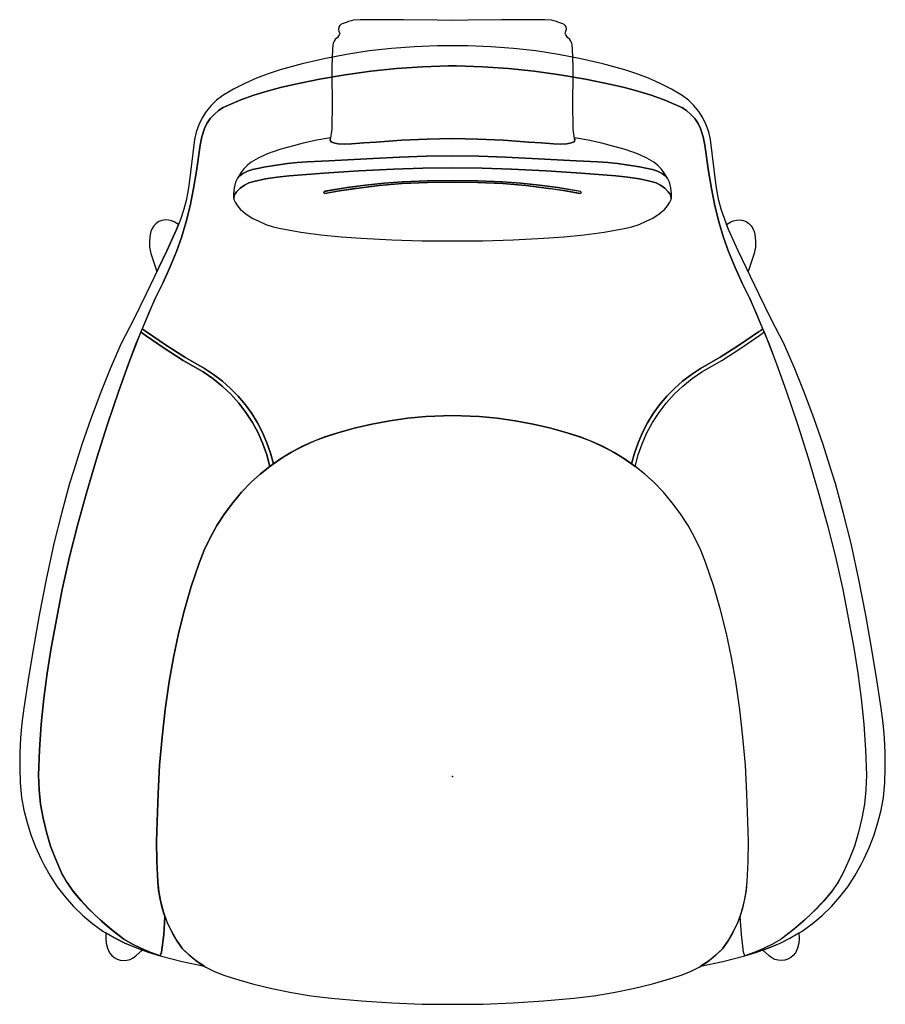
# Model space of a CAD drawing. Header units: metres. Extents: x 0.036 to 0.759, y -0.869 to -0.046.
import ezdxf

# ---------------------------------------------------------------- set-up
doc = ezdxf.new("R2010")
doc.units = ezdxf.units.M
doc.header["$MEASUREMENT"] = 0

# ---------------------------------------------------------------- blocks, each defined once
blk = doc.blocks.new('3fee273d-e37d-477b-a76b-1ca96b69a1bb')
at = {"color": 18, "lineweight": 25, "true_color": 0x000000}
for points in [[(0.41, -0.04615), (0.39726, -0.04628), (0.38451, -0.04615), (0.35634, -0.04571), (0.34488, -0.04571), (0.32287, -0.0459), (0.32007, -0.04594), (0.31461, -0.04624), (0.31244, -0.0466), (0.31034, -0.04725), (0.30929, -0.0477), (0.305, -0.04917), (0.30397, -0.04975), (0.30306, -0.05051), (0.30221, -0.05175), (0.30189, -0.05359), (0.30231, -0.05541), (0.30307, -0.05719), (0.30267, -0.05847), (0.30107, -0.0605), (0.29925, -0.06234), (0.29825, -0.06378), (0.29764, -0.06541), (0.29722, -0.0671), (0.29689, -0.06995), (0.29659, -0.07753), (0.29643, -0.0852), (0.29651, -0.09287), (0.29679, -0.11498), (0.29636, -0.1371), (0.295, -0.14623), (0.29564, -0.14776), (0.29894, -0.14901), (0.30158, -0.14956), (0.30715, -0.14978), (0.31272, -0.14946), (0.32306, -0.14866), (0.33342, -0.14811), (0.35467, -0.1465), (0.37595, -0.14548), (0.39726, -0.14505), (0.41856, -0.14548), (0.43985, -0.1465), (0.4611, -0.14811), (0.47146, -0.14866), (0.4818, -0.14946), (0.48737, -0.14978), (0.49294, -0.14956), (0.49558, -0.14901), (0.49814, -0.14819), (0.49937, -0.14707), (0.49816, -0.1371), (0.49773, -0.11498), (0.49801, -0.09287), (0.49809, -0.0852), (0.49793, -0.07753), (0.49763, -0.06995), (0.4973, -0.0671), (0.49688, -0.06541), (0.49627, -0.06378), (0.49527, -0.06234), (0.49345, -0.0605), (0.49185, -0.05847), (0.49145, -0.05719), (0.49182, -0.0561), (0.49263, -0.05359), (0.49231, -0.05175), (0.49146, -0.05051), (0.49055, -0.04975), (0.48952, -0.04917), (0.48523, -0.0477), (0.48418, -0.04725), (0.48208, -0.0466), (0.47991, -0.04624), (0.47445, -0.04594), (0.47165, -0.0459), (0.44963, -0.04571), (0.43818, -0.04571)], [(0.11828, -0.3559), (0.12527, -0.33637), (0.1327, -0.31701), (0.14056, -0.29782), (0.14885, -0.27881), (0.15505, -0.26585), (0.16092, -0.25274), (0.16645, -0.23948), (0.17074, -0.22761), (0.17442, -0.21554), (0.17792, -0.20127), (0.18089, -0.18689), (0.18335, -0.17241), (0.18622, -0.15065), (0.18776, -0.14357), (0.18989, -0.13664), (0.19205, -0.13236), (0.19476, -0.1284), (0.19796, -0.12482), (0.2016, -0.1217), (0.20561, -0.11908), (0.20994, -0.11701), (0.22045, -0.11279), (0.23129, -0.10885), (0.2423, -0.10539), (0.25346, -0.10244), (0.26474, -0.1), (0.286, -0.09549), (0.30742, -0.09173), (0.32895, -0.08873), (0.35058, -0.08651), (0.37228, -0.08505), (0.39401, -0.08437), (0.40051, -0.08437), (0.42224, -0.08505), (0.44394, -0.08651), (0.46556, -0.08873), (0.4871, -0.09173), (0.50851, -0.09549), (0.52978, -0.1), (0.54106, -0.10244), (0.55222, -0.10539), (0.56323, -0.10885), (0.57407, -0.11279), (0.58458, -0.11701), (0.5889, -0.11908), (0.59292, -0.1217), (0.59656, -0.12482), (0.59976, -0.1284), (0.60247, -0.13236), (0.60463, -0.13664), (0.60676, -0.14357), (0.6083, -0.15065), (0.61117, -0.17241), (0.61362, -0.18689), (0.6166, -0.20127), (0.62009, -0.21554), (0.62377, -0.22761), (0.62806, -0.23948), (0.6336, -0.25274), (0.63947, -0.26585), (0.64567, -0.27881), (0.65396, -0.29782), (0.66182, -0.31701), (0.66924, -0.33637), (0.67623, -0.3559), (0.68559, -0.38385), (0.69448, -0.41196), (0.70291, -0.44021), (0.7105, -0.46728), (0.71732, -0.49455), (0.72338, -0.522), (0.73269, -0.57066), (0.73609, -0.59182), (0.73885, -0.61307), (0.74098, -0.63439), (0.74248, -0.65577), (0.74333, -0.67718), (0.74281, -0.68922), (0.74153, -0.70121), (0.73949, -0.71309), (0.73669, -0.72481), (0.73316, -0.73634), (0.72889, -0.74761), (0.72392, -0.75859), (0.71925, -0.76678), (0.71391, -0.77456), (0.70794, -0.78187), (0.7014, -0.78866), (0.69213, -0.7977), (0.68233, -0.80615), (0.67204, -0.814), (0.66472, -0.81821), (0.65718, -0.82198), (0.64943, -0.82531), (0.64149, -0.82818), (0.6515, -0.82504), (0.66136, -0.82143), (0.67103, -0.81735), (0.68038, -0.81268), (0.68939, -0.80735), (0.69799, -0.8014), (0.70622, -0.79445), (0.71393, -0.78692), (0.72107, -0.77885), (0.72761, -0.77028), (0.7335, -0.76126), (0.73873, -0.75183), (0.74132, -0.74679), (0.74577, -0.73703), (0.74962, -0.727), (0.75285, -0.71677), (0.75544, -0.70635), (0.7574, -0.69579), (0.75848, -0.68336), (0.75901, -0.67089), (0.75897, -0.6584), (0.75838, -0.64593), (0.75723, -0.6335), (0.75553, -0.62114), (0.75188, -0.59738), (0.74801, -0.57366), (0.74282, -0.54349), (0.73697, -0.51344), (0.73046, -0.48353), (0.7242, -0.45829), (0.71724, -0.43323), (0.71389, -0.42205), (0.70704, -0.40063), (0.69968, -0.37938), (0.69181, -0.35831), (0.68344, -0.33744), (0.67456, -0.31678), (0.66367, -0.29586), (0.65316, -0.27474), (0.64304, -0.25344), (0.63604, -0.23888), (0.63456, -0.23587), (0.63069, -0.2273), (0.628, -0.22109), (0.62474, -0.21259), (0.6218, -0.20398), (0.61992, -0.19682), (0.61843, -0.18957), (0.61732, -0.18225), (0.61281, -0.14589), (0.61145, -0.13963), (0.60936, -0.13358), (0.60657, -0.12781), (0.60312, -0.12241), (0.59906, -0.11745), (0.59445, -0.11301), (0.58935, -0.10913), (0.58022, -0.10381), (0.57082, -0.09899), (0.56116, -0.0947), (0.55129, -0.09095), (0.54122, -0.08775), (0.52291, -0.08267), (0.50442, -0.07833), (0.48577, -0.07471), (0.46699, -0.07184), (0.44811, -0.06971), (0.42916, -0.06833), (0.41018, -0.0677), (0.38434, -0.0677), (0.36536, -0.06833), (0.34641, -0.06971), (0.32753, -0.07184), (0.30875, -0.07471), (0.2901, -0.07833), (0.27161, -0.08267), (0.2533, -0.08775), (0.24323, -0.09095), (0.23335, -0.0947), (0.2237, -0.09899), (0.2143, -0.10381), (0.20517, -0.10913), (0.20007, -0.11301), (0.19545, -0.11745), (0.1914, -0.12241), (0.18795, -0.12781), (0.18516, -0.13358), (0.18307, -0.13963), (0.18171, -0.14589), (0.1772, -0.18225), (0.17609, -0.18957), (0.1746, -0.19682), (0.17272, -0.20398), (0.16978, -0.21259), (0.16651, -0.22109), (0.16383, -0.2273), (0.15996, -0.23587), (0.15848, -0.23888), (0.15147, -0.25344), (0.14136, -0.27474), (0.13085, -0.29586), (0.11996, -0.31678), (0.11108, -0.33744), (0.10271, -0.35831), (0.09484, -0.37938), (0.08748, -0.40063), (0.08063, -0.42205), (0.07728, -0.43323), (0.07032, -0.45829), (0.06406, -0.48353), (0.05755, -0.51344), (0.0517, -0.54349), (0.04651, -0.57366), (0.04264, -0.59738), (0.03899, -0.62114), (0.03729, -0.6335), (0.03614, -0.64593), (0.03554, -0.6584), (0.03551, -0.67089), (0.03604, -0.68336), (0.03712, -0.69579), (0.03907, -0.70635), (0.04167, -0.71677), (0.0449, -0.727), (0.04874, -0.73703), (0.0532, -0.74679), (0.05579, -0.75183), (0.06101, -0.76126), (0.06691, -0.77028), (0.07345, -0.77885), (0.08059, -0.78692), (0.0883, -0.79445), (0.09653, -0.8014), (0.10513, -0.80735), (0.11413, -0.81268), (0.12349, -0.81735), (0.13316, -0.82143), (0.14301, -0.82504), (0.15303, -0.82818), (0.14509, -0.82531), (0.13734, -0.82198), (0.12979, -0.81821), (0.12248, -0.814), (0.11219, -0.80615), (0.10239, -0.7977), (0.09312, -0.78866), (0.08657, -0.78187), (0.08061, -0.77456), (0.07527, -0.76678), (0.07059, -0.75859), (0.06562, -0.74761), (0.06136, -0.73634), (0.05783, -0.72481), (0.05503, -0.71309), (0.05299, -0.70121), (0.0517, -0.68922), (0.05118, -0.67718), (0.05204, -0.65577), (0.05354, -0.63439), (0.05567, -0.61307), (0.05843, -0.59182), (0.06183, -0.57066), (0.07114, -0.522), (0.07719, -0.49455), (0.08402, -0.46728), (0.09161, -0.44021), (0.10004, -0.41196), (0.10893, -0.38385)], [(0.49406, -0.39125), (0.50345, -0.39422), (0.51265, -0.39772), (0.52163, -0.40174), (0.53037, -0.40627), (0.53883, -0.41131), (0.54699, -0.41681), (0.54933, -0.40794), (0.55232, -0.39927), (0.55593, -0.39084), (0.56017, -0.38269), (0.56498, -0.37489), (0.57037, -0.36746), (0.57628, -0.36044), (0.5827, -0.35389), (0.58958, -0.34782), (0.5969, -0.34228), (0.6046, -0.33729), (0.6211, -0.32761), (0.63723, -0.31733), (0.65297, -0.30646), (0.65483, -0.30534), (0.65655, -0.30402), (0.65121, -0.29137), (0.64567, -0.27881), (0.63947, -0.26585), (0.6336, -0.25274), (0.62806, -0.23948), (0.62377, -0.22761), (0.62009, -0.21554), (0.6166, -0.20127), (0.61362, -0.18689), (0.61117, -0.17241), (0.6083, -0.15065), (0.60676, -0.14357), (0.60463, -0.13664), (0.60247, -0.13236), (0.59976, -0.1284), (0.59656, -0.12482), (0.59292, -0.1217), (0.5889, -0.11908), (0.58458, -0.11701), (0.57407, -0.11279), (0.56323, -0.10885), (0.55222, -0.10539), (0.54106, -0.10244), (0.52978, -0.1), (0.50851, -0.09549), (0.4871, -0.09173), (0.46556, -0.08873), (0.44394, -0.08651), (0.42224, -0.08505), (0.40051, -0.08437), (0.39401, -0.08437), (0.37228, -0.08505), (0.35058, -0.08651), (0.32895, -0.08873), (0.30742, -0.09173), (0.286, -0.09549), (0.26474, -0.1), (0.25346, -0.10244), (0.2423, -0.10539), (0.23129, -0.10885), (0.22045, -0.11279), (0.20994, -0.11701), (0.20561, -0.11908), (0.2016, -0.1217), (0.19796, -0.12482), (0.19476, -0.1284), (0.19205, -0.13236), (0.18989, -0.13664), (0.18776, -0.14357), (0.18622, -0.15065), (0.18335, -0.17241), (0.18089, -0.18689), (0.17792, -0.20127), (0.17442, -0.21554), (0.17074, -0.22761), (0.16645, -0.23948), (0.16092, -0.25274), (0.15505, -0.26585), (0.14885, -0.27881), (0.14331, -0.29137), (0.13796, -0.30402), (0.13969, -0.30534), (0.14155, -0.30646), (0.15729, -0.31733), (0.17342, -0.32761), (0.18992, -0.33729), (0.19762, -0.34228), (0.20493, -0.34782), (0.21182, -0.35389), (0.21823, -0.36044), (0.22415, -0.36746), (0.22953, -0.37489), (0.23435, -0.38269), (0.23858, -0.39084), (0.2422, -0.39927), (0.24519, -0.40794), (0.24753, -0.41681), (0.25568, -0.41131), (0.26415, -0.40627), (0.27288, -0.40174), (0.28187, -0.39772), (0.29107, -0.39422), (0.30045, -0.39125), (0.31507, -0.38711), (0.32987, -0.38364), (0.34481, -0.38084), (0.35985, -0.37873), (0.37498, -0.3773), (0.39726, -0.37648), (0.41953, -0.3773), (0.43466, -0.37873), (0.44971, -0.38084), (0.46465, -0.38364), (0.47944, -0.38711)], [(0.22039, -0.17359), (0.21727, -0.17877), (0.21938, -0.17625), (0.22193, -0.17423), (0.22596, -0.17227), (0.23023, -0.17091), (0.23561, -0.16966), (0.24104, -0.16865), (0.25012, -0.16723), (0.25924, -0.16603), (0.26755, -0.16519), (0.27587, -0.16457), (0.29393, -0.16354), (0.33102, -0.16163), (0.35309, -0.16054), (0.37517, -0.15985), (0.39726, -0.15956), (0.41935, -0.15985), (0.44143, -0.16054), (0.4635, -0.16163), (0.50059, -0.16354), (0.51865, -0.16457), (0.52697, -0.16519), (0.53528, -0.16603), (0.54439, -0.16723), (0.55348, -0.16865), (0.55891, -0.16966), (0.56429, -0.17091), (0.56856, -0.17227), (0.57258, -0.17423), (0.57514, -0.17625), (0.57724, -0.17875), (0.57413, -0.17359), (0.57153, -0.17035), (0.56863, -0.16739), (0.56545, -0.16472), (0.55981, -0.16138), (0.55383, -0.15871), (0.54909, -0.15684), (0.54793, -0.15641), (0.54065, -0.15396), (0.53326, -0.15189), (0.52201, -0.14897), (0.51066, -0.14646), (0.49922, -0.14437), (0.49952, -0.14623), (0.49888, -0.14776), (0.49558, -0.14901), (0.49294, -0.14956), (0.48737, -0.14978), (0.4818, -0.14946), (0.47146, -0.14866), (0.4611, -0.14811), (0.43985, -0.1465), (0.41856, -0.14548), (0.39726, -0.14505), (0.37595, -0.14548), (0.35467, -0.1465), (0.33342, -0.14811), (0.32306, -0.14866), (0.31272, -0.14946), (0.30715, -0.14978), (0.30158, -0.14956), (0.29894, -0.14901), (0.29638, -0.14819), (0.29515, -0.14707), (0.29529, -0.14437), (0.28386, -0.14646), (0.27251, -0.14897), (0.26126, -0.15189), (0.25387, -0.15396), (0.24659, -0.15641), (0.24543, -0.15684), (0.24069, -0.15871), (0.2347, -0.16138), (0.22907, -0.16472), (0.22589, -0.16739), (0.22298, -0.17035)], [(0.21581, -0.18157), (0.2147, -0.18634), (0.21416, -0.1912), (0.21412, -0.19314), (0.21436, -0.19506), (0.21473, -0.19303), (0.21559, -0.19115), (0.21686, -0.18953), (0.21987, -0.18651), (0.22332, -0.18402), (0.22712, -0.18211), (0.23118, -0.18083), (0.24097, -0.17882), (0.25085, -0.1773), (0.26079, -0.17627), (0.2898, -0.174), (0.31885, -0.17212), (0.34792, -0.17063), (0.37258, -0.16973), (0.39726, -0.16939), (0.42194, -0.16973), (0.4466, -0.17063), (0.47567, -0.17212), (0.50471, -0.174), (0.53373, -0.17627), (0.54367, -0.1773), (0.55355, -0.17882), (0.56334, -0.18083), (0.5674, -0.18211), (0.5712, -0.18402), (0.57465, -0.18651), (0.57765, -0.18953), (0.57893, -0.19115), (0.57978, -0.19303), (0.58016, -0.19506), (0.5804, -0.19314), (0.58035, -0.1912), (0.57982, -0.18634), (0.57871, -0.18157), (0.57725, -0.17877), (0.57514, -0.17625), (0.57258, -0.17423), (0.56856, -0.17227), (0.56429, -0.17091), (0.55891, -0.16966), (0.55348, -0.16865), (0.54439, -0.16723), (0.53528, -0.16603), (0.52697, -0.16519), (0.51865, -0.16457), (0.50059, -0.16354), (0.4635, -0.16163), (0.44143, -0.16054), (0.41935, -0.15985), (0.39726, -0.15956), (0.37517, -0.15985), (0.35309, -0.16054), (0.33102, -0.16163), (0.29393, -0.16354), (0.27587, -0.16457), (0.26755, -0.16519), (0.25924, -0.16603), (0.25012, -0.16723), (0.24104, -0.16865), (0.23561, -0.16966), (0.23023, -0.17091), (0.22596, -0.17227), (0.22193, -0.17423), (0.21938, -0.17625), (0.21728, -0.17875)], [(0.21686, -0.18953), (0.21559, -0.19115), (0.21473, -0.19303), (0.21436, -0.19506), (0.21459, -0.19605), (0.21562, -0.19833), (0.21762, -0.20125), (0.21988, -0.20397), (0.22461, -0.20803), (0.22981, -0.21147), (0.23542, -0.21421), (0.24136, -0.21674), (0.2475, -0.21874), (0.25379, -0.22021), (0.27048, -0.22316), (0.28726, -0.22547), (0.30412, -0.22715), (0.32104, -0.22818), (0.34642, -0.22961), (0.37183, -0.23043), (0.39726, -0.23064), (0.42268, -0.23043), (0.4481, -0.22961), (0.47348, -0.22818), (0.49039, -0.22715), (0.50726, -0.22547), (0.52404, -0.22316), (0.54073, -0.22021), (0.54702, -0.21874), (0.55316, -0.21674), (0.5591, -0.21421), (0.5647, -0.21147), (0.56991, -0.20803), (0.57464, -0.20397), (0.5769, -0.20125), (0.5789, -0.19833), (0.57992, -0.19605), (0.58016, -0.19506), (0.57978, -0.19303), (0.57893, -0.19115), (0.57765, -0.18953), (0.57465, -0.18651), (0.5712, -0.18402), (0.5674, -0.18211), (0.56334, -0.18083), (0.55355, -0.17882), (0.54367, -0.1773), (0.53373, -0.17627), (0.50471, -0.174), (0.47567, -0.17212), (0.4466, -0.17063), (0.42194, -0.16973), (0.39726, -0.16939), (0.37258, -0.16973), (0.34792, -0.17063), (0.31885, -0.17212), (0.2898, -0.174), (0.26079, -0.17627), (0.25085, -0.1773), (0.24097, -0.17882), (0.23118, -0.18083), (0.22712, -0.18211), (0.22332, -0.18402), (0.21987, -0.18651)], [(0.439, -0.18116), (0.41813, -0.18041), (0.39726, -0.18013), (0.37638, -0.18041), (0.35552, -0.18116), (0.34004, -0.18232), (0.3246, -0.18395), (0.30921, -0.18605), (0.29052, -0.18898), (0.28965, -0.18986), (0.29022, -0.19096), (0.30283, -0.18887), (0.31483, -0.18697), (0.31676, -0.18669), (0.33595, -0.1843), (0.35522, -0.18262), (0.37623, -0.18179), (0.39726, -0.18146), (0.41828, -0.18179), (0.4393, -0.18262), (0.45857, -0.1843), (0.47776, -0.18669), (0.47903, -0.18685), (0.49169, -0.18887), (0.50365, -0.19106), (0.50476, -0.1905), (0.50458, -0.18928), (0.48531, -0.18605), (0.46992, -0.18395), (0.45448, -0.18232)], [(0.35552, -0.18116), (0.37638, -0.18041), (0.39726, -0.18013), (0.41813, -0.18041), (0.439, -0.18116), (0.45448, -0.18232), (0.46992, -0.18395), (0.48531, -0.18605), (0.504, -0.18898), (0.50487, -0.18986), (0.50429, -0.19096), (0.49169, -0.18887), (0.47969, -0.18697), (0.47776, -0.18669), (0.45857, -0.1843), (0.4393, -0.18262), (0.41828, -0.18179), (0.39726, -0.18146), (0.37623, -0.18179), (0.35522, -0.18262), (0.33595, -0.1843), (0.31676, -0.18669), (0.31549, -0.18685), (0.30283, -0.18887), (0.29087, -0.19106), (0.28976, -0.1905), (0.28994, -0.18928), (0.30921, -0.18605), (0.3246, -0.18395), (0.34004, -0.18232)], [(0.14512, -0.24104), (0.14753, -0.24867), (0.15017, -0.25623), (0.15147, -0.25344), (0.15848, -0.23888), (0.15996, -0.23587), (0.16383, -0.2273), (0.16651, -0.22109), (0.16814, -0.21697), (0.16697, -0.21607), (0.16473, -0.21475), (0.16232, -0.21377), (0.15979, -0.21317), (0.15705, -0.21299), (0.15434, -0.21344), (0.1518, -0.21448), (0.14958, -0.21611), (0.14767, -0.21808), (0.14612, -0.22034), (0.14505, -0.22278), (0.14443, -0.22537), (0.1439, -0.23061), (0.14413, -0.23587)], [(0.6494, -0.24104), (0.64699, -0.24867), (0.64434, -0.25623), (0.64304, -0.25344), (0.63604, -0.23888), (0.63456, -0.23587), (0.63069, -0.2273), (0.628, -0.22109), (0.62638, -0.21697), (0.62755, -0.21607), (0.62979, -0.21475), (0.6322, -0.21377), (0.63472, -0.21317), (0.63747, -0.21299), (0.64018, -0.21344), (0.64272, -0.21448), (0.64494, -0.21611), (0.64684, -0.21808), (0.6484, -0.22034), (0.64947, -0.22278), (0.65008, -0.22537), (0.65062, -0.23061), (0.65039, -0.23587)], [(0.18879, -0.34012), (0.197, -0.34568), (0.20474, -0.35189), (0.21196, -0.3587), (0.21861, -0.36606), (0.22465, -0.37393), (0.23004, -0.38226), (0.23475, -0.39099), (0.23874, -0.40007), (0.242, -0.40944), (0.24449, -0.41904), (0.24753, -0.41681), (0.24519, -0.40794), (0.2422, -0.39927), (0.23858, -0.39084), (0.23435, -0.38269), (0.22953, -0.37489), (0.22415, -0.36746), (0.21823, -0.36044), (0.21182, -0.35389), (0.20493, -0.34782), (0.19762, -0.34228), (0.18992, -0.33729), (0.17342, -0.32761), (0.15729, -0.31733), (0.14155, -0.30646), (0.13969, -0.30534), (0.13796, -0.30402), (0.13689, -0.30662), (0.13857, -0.30805), (0.14036, -0.30933), (0.15613, -0.32017), (0.17228, -0.33044)], [(0.55002, -0.41904), (0.55252, -0.40944), (0.55578, -0.40007), (0.55977, -0.39099), (0.56448, -0.38226), (0.56987, -0.37393), (0.57591, -0.36606), (0.58256, -0.3587), (0.58978, -0.35189), (0.59752, -0.34568), (0.60573, -0.34012), (0.62224, -0.33044), (0.63839, -0.32017), (0.65415, -0.30933), (0.65595, -0.30805), (0.65763, -0.30662), (0.65655, -0.30402), (0.65483, -0.30534), (0.65297, -0.30646), (0.63723, -0.31733), (0.6211, -0.32761), (0.6046, -0.33729), (0.5969, -0.34228), (0.58958, -0.34782), (0.5827, -0.35389), (0.57628, -0.36044), (0.57037, -0.36746), (0.56498, -0.37489), (0.56017, -0.38269), (0.55593, -0.39084), (0.55232, -0.39927), (0.54933, -0.40794), (0.54699, -0.41681)], [(0.14036, -0.30933), (0.13857, -0.30805), (0.13689, -0.30662), (0.12724, -0.33113), (0.11828, -0.3559), (0.10893, -0.38385), (0.10004, -0.41196), (0.09161, -0.44021), (0.08402, -0.46728), (0.07719, -0.49455), (0.07114, -0.522), (0.06183, -0.57066), (0.05843, -0.59182), (0.05567, -0.61307), (0.05354, -0.63439), (0.05204, -0.65577), (0.05118, -0.67718), (0.0517, -0.68922), (0.05299, -0.70121), (0.05503, -0.71309), (0.05783, -0.72481), (0.06136, -0.73634), (0.06562, -0.74761), (0.07059, -0.75859), (0.07505, -0.76643), (0.08012, -0.77389), (0.08768, -0.78282), (0.09573, -0.79132), (0.10423, -0.79936), (0.11316, -0.80693), (0.12248, -0.814), (0.12979, -0.81821), (0.13734, -0.82198), (0.14509, -0.82531), (0.15303, -0.82818), (0.15404, -0.82503), (0.15585, -0.81017), (0.15691, -0.79524), (0.15462, -0.78809), (0.15285, -0.78079), (0.15163, -0.77338), (0.15097, -0.7659), (0.15012, -0.7492), (0.14997, -0.73248), (0.15051, -0.71576), (0.15116, -0.69229), (0.15248, -0.66884), (0.15449, -0.64544), (0.15718, -0.62211), (0.16054, -0.59887), (0.16399, -0.57872), (0.16822, -0.55872), (0.1732, -0.53889), (0.17894, -0.51927), (0.18542, -0.49988), (0.18974, -0.48913), (0.19474, -0.47866), (0.20038, -0.46854), (0.20666, -0.45879), (0.21354, -0.44946), (0.221, -0.44059), (0.22901, -0.4322), (0.23655, -0.42539), (0.24449, -0.41904), (0.242, -0.40944), (0.23874, -0.40007), (0.23475, -0.39099), (0.23004, -0.38226), (0.22465, -0.37393), (0.21861, -0.36606), (0.21196, -0.3587), (0.20474, -0.35189), (0.197, -0.34568), (0.18879, -0.34012), (0.17228, -0.33044), (0.15613, -0.32017)], [(0.65415, -0.30933), (0.65595, -0.30805), (0.65763, -0.30662), (0.66728, -0.33113), (0.67623, -0.3559), (0.68559, -0.38385), (0.69448, -0.41196), (0.70291, -0.44021), (0.7105, -0.46728), (0.71732, -0.49455), (0.72338, -0.522), (0.73269, -0.57066), (0.73609, -0.59182), (0.73885, -0.61307), (0.74098, -0.63439), (0.74248, -0.65577), (0.74333, -0.67718), (0.74281, -0.68922), (0.74153, -0.70121), (0.73949, -0.71309), (0.73669, -0.72481), (0.73316, -0.73634), (0.72889, -0.74761), (0.72392, -0.75859), (0.71947, -0.76643), (0.7144, -0.77389), (0.70683, -0.78282), (0.69879, -0.79132), (0.69029, -0.79936), (0.68136, -0.80693), (0.67204, -0.814), (0.66472, -0.81821), (0.65718, -0.82198), (0.64943, -0.82531), (0.64149, -0.82818), (0.64048, -0.82503), (0.63867, -0.81017), (0.6376, -0.79524), (0.6399, -0.78809), (0.64166, -0.78079), (0.64288, -0.77338), (0.64355, -0.7659), (0.6444, -0.7492), (0.64455, -0.73248), (0.64401, -0.71576), (0.64336, -0.69229), (0.64203, -0.66884), (0.64003, -0.64544), (0.63734, -0.62211), (0.63398, -0.59887), (0.63052, -0.57872), (0.6263, -0.55872), (0.62132, -0.53889), (0.61558, -0.51927), (0.6091, -0.49988), (0.60478, -0.48913), (0.59978, -0.47866), (0.59414, -0.46854), (0.58786, -0.45879), (0.58098, -0.44946), (0.57352, -0.44059), (0.56551, -0.4322), (0.55796, -0.42539), (0.55002, -0.41904), (0.55252, -0.40944), (0.55578, -0.40007), (0.55977, -0.39099), (0.56448, -0.38226), (0.56987, -0.37393), (0.57591, -0.36606), (0.58256, -0.3587), (0.58978, -0.35189), (0.59752, -0.34568), (0.60573, -0.34012), (0.62224, -0.33044), (0.63839, -0.32017)], [(0.49865, -0.86336), (0.51528, -0.86142), (0.53182, -0.85879), (0.54823, -0.85545), (0.56448, -0.85143), (0.58055, -0.84672), (0.58847, -0.84433), (0.59612, -0.84122), (0.60346, -0.83741), (0.61041, -0.83294), (0.61691, -0.82785), (0.62292, -0.82217), (0.62788, -0.81504), (0.63222, -0.80751), (0.63589, -0.79964), (0.63889, -0.79148), (0.64117, -0.78309), (0.64273, -0.77455), (0.64355, -0.7659), (0.6444, -0.7492), (0.64455, -0.73248), (0.64401, -0.71576), (0.64336, -0.69229), (0.64203, -0.66884), (0.64003, -0.64544), (0.63734, -0.62211), (0.63398, -0.59887), (0.63052, -0.57872), (0.6263, -0.55872), (0.62132, -0.53889), (0.61558, -0.51927), (0.6091, -0.49988), (0.60478, -0.48913), (0.59978, -0.47866), (0.59414, -0.46854), (0.58786, -0.45879), (0.58098, -0.44946), (0.57352, -0.44059), (0.56551, -0.4322), (0.55779, -0.42524), (0.54966, -0.41877), (0.54115, -0.4128), (0.53229, -0.40736), (0.52312, -0.40247), (0.51367, -0.39814), (0.50397, -0.3944), (0.49406, -0.39125), (0.47944, -0.38711), (0.46465, -0.38364), (0.44971, -0.38084), (0.43466, -0.37873), (0.41953, -0.3773), (0.39726, -0.37648), (0.37498, -0.3773), (0.35985, -0.37873), (0.34481, -0.38084), (0.32987, -0.38364), (0.31507, -0.38711), (0.30045, -0.39125), (0.29055, -0.3944), (0.28085, -0.39814), (0.2714, -0.40247), (0.26223, -0.40736), (0.25337, -0.4128), (0.24486, -0.41877), (0.23673, -0.42524), (0.22901, -0.4322), (0.221, -0.44059), (0.21354, -0.44946), (0.20666, -0.45879), (0.20038, -0.46854), (0.19474, -0.47866), (0.18974, -0.48913), (0.18542, -0.49988), (0.17894, -0.51927), (0.1732, -0.53889), (0.16822, -0.55872), (0.16399, -0.57872), (0.16054, -0.59887), (0.15718, -0.62211), (0.15449, -0.64544), (0.15248, -0.66884), (0.15116, -0.69229), (0.15051, -0.71576), (0.14997, -0.73248), (0.15012, -0.7492), (0.15097, -0.7659), (0.15179, -0.77455), (0.15335, -0.78309), (0.15563, -0.79148), (0.15862, -0.79964), (0.1623, -0.80751), (0.16663, -0.81504), (0.1716, -0.82217), (0.1776, -0.82785), (0.18411, -0.83294), (0.19106, -0.83741), (0.1984, -0.84122), (0.20605, -0.84433), (0.21396, -0.84672), (0.23003, -0.85143), (0.24629, -0.85545), (0.2627, -0.85879), (0.27923, -0.86142), (0.29587, -0.86336), (0.32115, -0.86571), (0.34649, -0.86736), (0.37187, -0.86832), (0.39726, -0.86858), (0.42265, -0.86832), (0.44803, -0.86736), (0.47337, -0.86571)], [(0.19647, -0.47632)], [(0.19653, -0.47616)], [(0.19669, -0.47594)], [(0.19681, -0.47572)], [(0.19704, -0.47534)], [(0.19726, -0.47496)], [(0.19748, -0.47458)], [(0.19754, -0.47442)], [(0.1977, -0.4742)], [(0.19783, -0.47398)], [(0.19792, -0.47382)], [(0.19805, -0.4736)], [(0.19814, -0.47344)], [(0.19827, -0.47322)], [(0.19836, -0.47306)], [(0.19849, -0.47284)], [(0.19871, -0.47246)], [(0.19893, -0.47208)], [(0.19915, -0.4717)], [(0.19938, -0.47132)], [(0.20017, -0.46996)], [(0.20039, -0.46958)], [(0.5941, -0.46951)], [(0.59432, -0.46989)], [(0.59511, -0.47125)], [(0.59533, -0.47163)], [(0.59555, -0.47201)], [(0.59577, -0.47239)], [(0.596, -0.47277)], [(0.59612, -0.47299)], [(0.59622, -0.47315)], [(0.59634, -0.47337)], [(0.59644, -0.47353)], [(0.59657, -0.47375)], [(0.59666, -0.47391)], [(0.59679, -0.47413)], [(0.59688, -0.47429)], [(0.59701, -0.47451)], [(0.59723, -0.47489)], [(0.59745, -0.47527)], [(0.59767, -0.47565)], [(0.5978, -0.47587)], [(0.59789, -0.47603)], [(0.59802, -0.47625)], [(0.15404, -0.82503), (0.15303, -0.82818), (0.17141, -0.83269), (0.1899, -0.83673), (0.18338, -0.83242), (0.17726, -0.82755), (0.1716, -0.82217), (0.16717, -0.81588), (0.16323, -0.80926), (0.15981, -0.80237), (0.15691, -0.79524), (0.15585, -0.81017)], [(0.62292, -0.82217), (0.61726, -0.82755), (0.61114, -0.83242), (0.60462, -0.83673), (0.62311, -0.83269), (0.64149, -0.82818), (0.64048, -0.82503), (0.63867, -0.81017), (0.6376, -0.79524), (0.63471, -0.80237), (0.63128, -0.80926), (0.62735, -0.81588)], [(0.13785, -0.82322), (0.13062, -0.82041), (0.12349, -0.81735), (0.11544, -0.81338), (0.10765, -0.80893), (0.1074, -0.81322), (0.10783, -0.81749), (0.10894, -0.82164), (0.11071, -0.82555), (0.11242, -0.8277), (0.1145, -0.82949), (0.11689, -0.83085), (0.1195, -0.8317), (0.12224, -0.83203), (0.12498, -0.83181), (0.12783, -0.83102), (0.13049, -0.82972), (0.13261, -0.82813), (0.13781, -0.82326)], [(0.65667, -0.82322), (0.6639, -0.82041), (0.67103, -0.81735), (0.67907, -0.81338), (0.68686, -0.80893), (0.68712, -0.81322), (0.68669, -0.81749), (0.68558, -0.82164), (0.68381, -0.82555), (0.6821, -0.8277), (0.68002, -0.82949), (0.67763, -0.83085), (0.67501, -0.8317), (0.67228, -0.83203), (0.66953, -0.83181), (0.66669, -0.83102), (0.66403, -0.82972), (0.66191, -0.82813), (0.65671, -0.82326)]]:
    blk.add_lwpolyline(points, close=True, dxfattribs=at)
at = {"color": 1, "true_color": 0xff0000}
blk.add_point((0.39726, -0.67813), dxfattribs=at)
blk.add_point((0.39726, -0.67813), dxfattribs=at)
blk.add_point((0.39726, -0.67813), dxfattribs=at)
blk.add_point((0.39726, -0.67813), dxfattribs=at)
blk = doc.blocks.new('cc3c2fe0-e942-44fa-855d-d2cbfbc10b6a')
blk.add_blockref('3fee273d-e37d-477b-a76b-1ca96b69a1bb', (0, 0))

msp = doc.modelspace()

# ---------------------------------------------------------------- block references
msp.add_blockref('cc3c2fe0-e942-44fa-855d-d2cbfbc10b6a', (0, 0))

doc.saveas('drawing.dxf')
